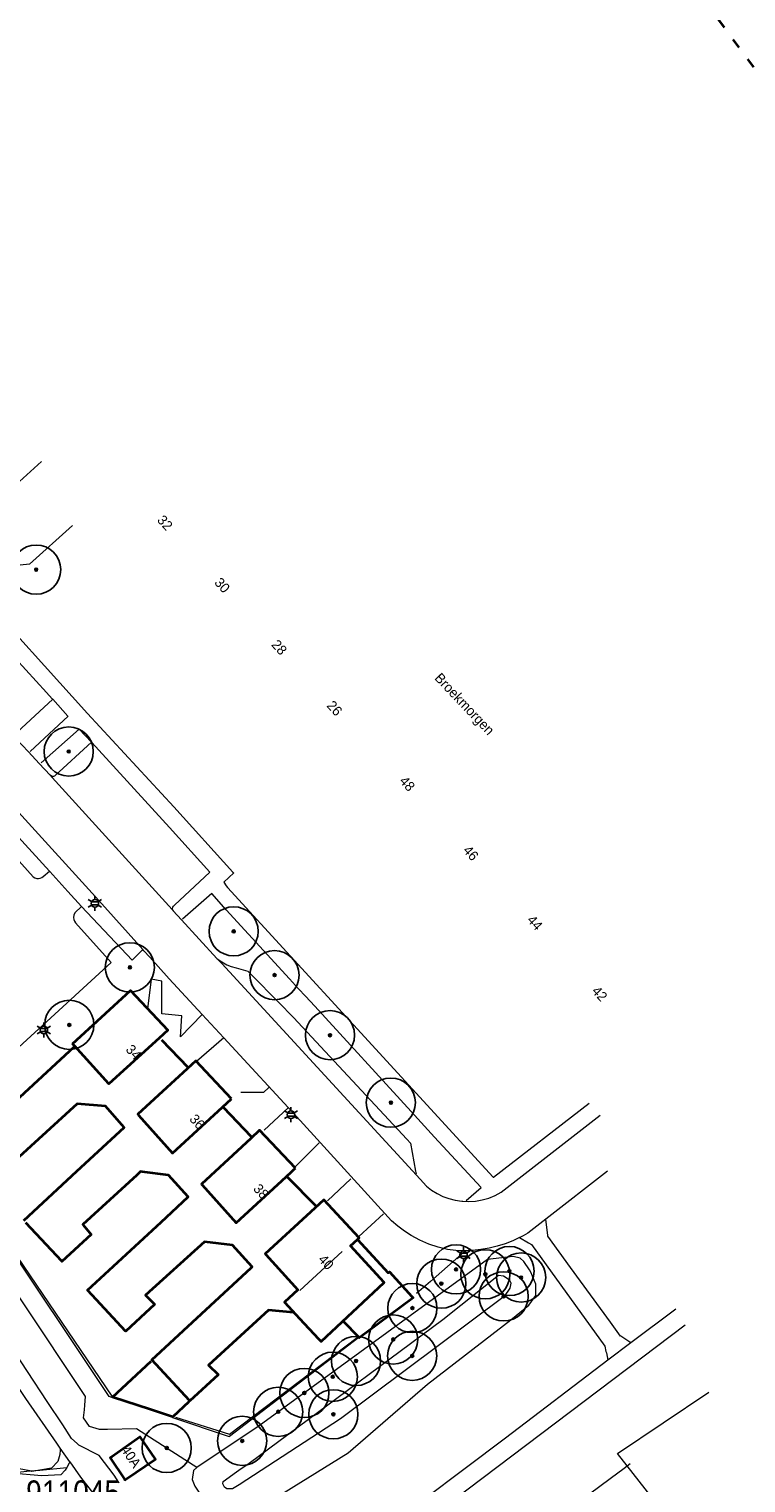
# Model space of a CAD drawing. Header units: metres. Extents: x 169249 to 194689, y 406250 to 412203.
# Tile 31 of 35: x 170040 to 170113, y 406884 to 407032. Entities that reach past the tile are written whole.
import ezdxf
from ezdxf.enums import TextEntityAlignment as Align

# ---------------------------------------------------------------- set-up
doc = ezdxf.new("R2010")
doc.units = ezdxf.units.M
doc.linetypes.add('AL-TEKENBLADGRENS', pattern=[11.5, 2.5, -1.5, 1, -1.5, 1, -1.5, 2.5])
doc.layers.get('0').update_dxf_attribs({"lineweight": 25})
for name, color, linetype, lineweight in [('B-WE-GR-BOOM-S', 90, 'Continuous', 25), ('B-WE-GR-HAAG-G', 90, 'GR-HAAG1', 13), ('B-WE-GW-TALUD_KRUIN-G', 90, 'Continuous', 18), ('B-WE-GW-TALUD_TEEN-G', 90, 'Continuous', 18), ('B-WE-IE-TERREINAFSCHEIDING_KUNSTMATIG_HEKWERK-G', 20, 'IE-TERREINAFSCHEIDING-KUNSTMATIG', 18), ('B-WE-IE-TERREINAFSCHEIDING_KUNSTMATIG_MUUR-G', 90, 'IE-TERREINAFSCHEIDING-KUNSTMATIG-DICHT', 18), ('B-WE-KL-ET_LS_OV_LICHTMAST-S', 190, 'Continuous', 25), ('B-WE-OG-TOPOGRAFIE_BEBOUWING-G', 1, 'Continuous', 35), ('B-WE-OG-TOPOGRAFIE_CULTUURSCHEIDING-G', 7, 'Continuous', 18), ('B-WE-OG-TOPOGRAFIE_TERREIN_GROEN-GV', 92, 'Continuous', 18), ('B-WE-OG-TOPOGRAFIE_WEG_PARKEERPLAATS-G', 191, 'Continuous', 18), ('B-WE-OG-TOPOGRAFIE_WEG_VERHARD-G', 252, 'Continuous', 18), ('X-XX-AL-TEKENBLADGRENS-G', 7, 'AL-TEKENBLADGRENS', 35)]:
    doc.layers.add(name, color=color, linetype=linetype, lineweight=lineweight)
for name, color, linetype in [('B-WE-KG-KADASTRAAL_NOK-G', 7, 'Continuous'), ('Label_Nummeraanduidingreeks', 7, 'Continuous'), ('Label_Openbareruimte', 7, 'Continuous')]:
    doc.layers.add(name, color=color, linetype=linetype)
doc.styles.add('ARIAL', font='ARIALN.TTF', dxfattribs={"height": 1})
doc.styles.add('NLCS-ISO', font='txt')
doc.linetypes.add('GR-HAAG1', pattern='A,6,[176,NLCS.SHX,S=0.125,R=0,X=0,Y=0],-2', length=8)
doc.linetypes.add('IE-TERREINAFSCHEIDING-KUNSTMATIG', pattern='A,4,[82,NLCS.SHX,S=0.75,R=90,X=0,Y=0],4,-2', length=10)
doc.linetypes.add('IE-TERREINAFSCHEIDING-KUNSTMATIG-DICHT', pattern='A,8,-1,[82,NLCS.SHX,S=0.75,R=90,X=0,Y=0],-1', length=10)

# ---------------------------------------------------------------- blocks, each defined once
blk = doc.blocks.new('SGR-BOOM_01')
at = {"ltscale": 0.1}
h = blk.add_hatch(color=256, dxfattribs=at)
edge = h.paths.add_edge_path()
edge.add_arc((0, 0), 0.15, 0, 360)
for radius in [2.5, 0.045]:
    blk.add_circle((0, 0), radius)
blk.add_circle((0, 0), 0.15, dxfattribs=at)
blk = doc.blocks.new('B-SIE-WEG_LICHTMAST-SO')
at = {"ltscale": 0.1}
for p, q in [((-0.33, 0.19), (-0.67, 0.39)), ((0, 0.39), (0, 0.77)), ((0.33, 0.19), (0.67, 0.39)), ((-0.33, -0.19), (-0.67, -0.39)), ((0, -0.39), (0, -0.77)), ((0.33, -0.19), (0.67, -0.39))]:
    blk.add_line(p, q, dxfattribs=at)
at = {"flags": 128}
for points in [[(-0.35, 0.15), (0.35, 0.15)], [(-0.35, -0.15), (0.35, -0.15)]]:
    blk.add_lwpolyline(points, dxfattribs=at)
at = {"ltscale": 0.1}
blk.add_circle((0, 0), 0.386, dxfattribs=at)
at = {"style": 'NLCS-ISO'}
blk.add_attdef('TYPE', text='', height=0.549, dxfattribs=at).set_placement((0, 0.77), align=Align.BOTTOM_CENTER)
blk = doc.blocks.new('LM')
for p, q in [((-0.47, 0.61), (-0.47, 1.83)), ((-1.23, 0.3), (-2.09, 1.16)), ((0.29, 0.3), (1.15, 1.16)), ((-1.54, -0.46), (-2.76, -0.46)), ((-1.23, -1.22), (-2.09, -2.08)), ((0.29, -1.21), (1.15, -2.08)), ((0.6, -0.46), (1.82, -0.46)), ((-0.47, -1.53), (-0.47, -2.75))]:
    blk.add_line(p, q)
blk.add_circle((-0.47, -0.46), 1.07)
at = {"color": 7, "style": 'ARIAL'}
blk.add_attdef('MASTNR.', (1.3, 1.28), '', height=2.5, dxfattribs=at)

msp = doc.modelspace()

# ---------------------------------------------------------------- linework, layer by layer
at = {"layer": 'B-WE-GR-HAAG-G'}
msp.add_line((170110.03, 406874.68, 12.2), (170101.29, 406885.76, 12.36), dxfattribs=at)
msp.add_polyline3d([(170101.29, 406885.76, 12.36), (170101.29, 406885.76, 12.36), (170100.33, 406887.04, 12.35), (170109.6, 406893.25, 12.32)], dxfattribs=at)
at = {"layer": 'B-WE-GW-TALUD_KRUIN-G'}
msp.add_polyline3d([(170062.84, 406886.05, 13.2), (170071.77, 406892.66, 13.33), (170082.54, 406900.65, 13.27), (170088.21, 406905.16, 13.17), (170088.73, 406905.08, 13.19), (170089.3, 406904.72, 13.21), (170089.45, 406904.36, 13.23), (170089.45, 406904.33, 13.23), (170089.35, 406903.82, 13.24), (170088.8, 406902.98, 13.24), (170072.13, 406890.55, 13.37), (170061.83, 406883.86, 13.12), (170061.14, 406883.44, 13.11), (170060.58, 406883.44, 13.09), (170060.34, 406883.6, 13.09), (170060.17, 406883.95, 13.09), (170060.2, 406884.19, 13.11), (170061.56, 406885.18, 13.19), (170061.8, 406885.35, 13.19), (170062.84, 406886.05, 13.2)], dxfattribs=at)
at = {"layer": 'B-WE-GW-TALUD_TEEN-G'}
for points in [[(170057.06, 406884.39, 12.42), (170057.19, 406884.04, 12.44), (170057.31, 406883.7, 12.46), (170057.79, 406882.99, 12.52), (170058.99, 406881.32, 12.54), (170059.51, 406880.92, 12.58), (170060.62, 406880.68, 12.62), (170061.28, 406880.74, 12.64), (170066.4, 406883.07, 12.76), (170072.92, 406887.11, 12.75), (170080.99, 406894.08, 12.77), (170089.46, 406900.6, 12.82), (170091.3, 406902.09, 12.86), (170092.02, 406903.09, 12.85), (170092.01, 406904.25, 12.83), (170091.5, 406905.45, 12.82), (170091.35, 406905.69, 12.81), (170090.8, 406906.54, 12.78), (170090.42, 406906.87, 12.76), (170089.7, 406907.04, 12.76), (170087.09, 406906.73, 12.51), (170063.85, 406889.83, 12.38), (170057.52, 406885.6, 12.41)], [(170043.63, 406887.58, 12.17), (170043.62, 406887.41, 12.16), (170043.59, 406886.91, 12.12), (170043.39, 406886.21, 12.1), (170042.75, 406885.55, 12.1), (170041.56, 406885.35, 12.12)], [(170040.52, 406885.25, 12.14), (170038.55, 406885.65, 12.13), (170038.3, 406885.87, 12.12)], [(170041.56, 406885.35, 12.12), (170040.74, 406885.2, 12.14), (170040.52, 406885.25, 12.14)], [(170057.52, 406885.6, 12.41), (170057.2, 406885.3, 12.41), (170057.06, 406884.39, 12.42)]]:
    msp.add_polyline3d(points, dxfattribs=at)
at = {"layer": 'B-WE-IE-TERREINAFSCHEIDING_KUNSTMATIG_HEKWERK-G'}
msp.add_line((170101.29, 406885.76, 12.36), (170101.61, 406886, 12.36), dxfattribs=at)
msp.add_polyline3d([(170088.44, 406876.23, 12.25), (170088.76, 406876.47, 12.25), (170091.42, 406878.44, 12.28), (170099.56, 406884.48, 12.35), (170100.98, 406885.54, 12.36), (170101.29, 406885.76, 12.36)], dxfattribs=at)
at = {"layer": 'B-WE-IE-TERREINAFSCHEIDING_KUNSTMATIG_MUUR-G'}
msp.add_line((170073.99, 406898.85, 12.5), (170073.99, 406898.85, 12.5), dxfattribs=at)
for points in [[(170048.88, 406892.71, 12.63), (170048.61, 406892.83, 12.57), (170037, 406910.15, 12.7), (170032.22, 406917.28, 12.75), (170028.45, 406922.9, 12.79), (170020.84, 406933.99, 12.77)], [(170020.97, 406934.17, 14.46), (170032.27, 406917.33, 14.49), (170034.75, 406913.63, 14.49), (170048.86, 406892.86, 14.54)], [(170055.05, 406890.7, 12.46), (170060.81, 406888.75, 12.51), (170060.86, 406888.8, 12.5), (170073.99, 406898.85, 12.5)], [(170055.36, 406890.72, 14.68), (170060.84, 406889, 14.62), (170073.83, 406898.83, 14.57)]]:
    msp.add_polyline3d(points, dxfattribs=at)
at = {"layer": 'B-WE-KG-KADASTRAAL_NOK-G'}
msp.add_line((170068, 406903.61, 18.41), (170072.3, 406907.55, 18.41), dxfattribs=at)
at = {"layer": 'B-WE-OG-TOPOGRAFIE_BEBOUWING-G'}
for p, q in [((170053.93, 406929.06, 15.1), (170056.59, 406926.31, 15.1)), ((170060.23, 406922.2, 15.1), (170063, 406919.28, 15.1)), ((170066.75, 406915.11, 15.1), (170069.6, 406912.22, 15.1)), ((170073.99, 406898.85, 15.02), (170072.43, 406900.46, 15.02))]:
    msp.add_line(p, q, dxfattribs=at)
for points in [[(170044.88, 406928.67, 15.41), (170050.76, 406934.1, 15.41), (170054.57, 406930.05, 15.41), (170053.69, 406929.25, 15.41), (170048.58, 406924.59, 15.41), (170045.08, 406928.46, 15.41), (170044.88, 406928.67, 15.41)], [(170033.52, 406917.71, 15.15), (170045.04, 406928.37, 15.15)], [(170061.06, 406923.09, 18.34), (170057.43, 406926.94, 18.34), (170056.54, 406926.13, 18.34), (170051.51, 406921.52, 18.34), (170051.58, 406921.43, 18.34), (170055.06, 406917.55, 18.34), (170060.12, 406922.23, 18.34), (170061.06, 406923.09, 18.34)], [(170039.91, 406910.72, 15.18), (170045.31, 406915.71, 15.16), (170050.13, 406920.17, 15.15), (170048.23, 406922.34, 15.15), (170045.34, 406922.58, 15.15), (170039.45, 406917.19, 15.15)], [(170067.57, 406916.04, 18.4), (170063.91, 406919.89, 18.4), (170063.02, 406919.06, 18.4), (170058, 406914.41, 18.4), (170058.05, 406914.34, 18.4), (170061.54, 406910.47, 18.4), (170066.61, 406915.16, 18.4), (170067.16, 406915.67, 18.4), (170067.43, 406915.92, 18.4), (170067.57, 406916.04, 18.4)], [(170067.35, 406901.37, 15.18), (170064.82, 406901.58, 15.18), (170058.72, 406896.02, 15.18), (170059.68, 406895.05, 15.18), (170059.69, 406895.03, 15.18), (170056.8, 406892.38, 15.18), (170056.78, 406892.4, 15.18), (170052.94, 406896.55, 15.18), (170063.06, 406905.91, 15.18), (170063.16, 406906, 15.18), (170061.14, 406908.2, 15.18), (170058.29, 406908.55, 15.18), (170052.31, 406903.13, 15.18), (170052.29, 406903.12, 15.18), (170052.56, 406902.85, 15.18), (170053.23, 406902.19, 15.18), (170053.2, 406902.16, 15.18), (170052.28, 406901.3, 15.18), (170050.29, 406899.45, 15.18), (170050.27, 406899.47, 15.18), (170046.89, 406903.11, 15.18), (170046.39, 406903.64, 15.18), (170046.4, 406903.64, 15.18), (170053.89, 406910.55, 15.18), (170056.65, 406913.1, 15.18), (170054.63, 406915.32, 15.18), (170051.96, 406915.66, 15.18), (170051.79, 406915.68, 15.18), (170051.41, 406915.33, 15.18), (170045.92, 406910.29, 15.18), (170046.77, 406909.28, 15.18), (170043.8, 406906.54, 15.18), (170043.78, 406906.56, 15.18), (170040.14, 406910.46, 15.18)], [(170073.86, 406908.78, 18.41), (170074.05, 406908.96, 18.41), (170070.43, 406912.81, 18.41), (170069.53, 406911.98, 18.41), (170064.46, 406907.33, 18.41), (170064.53, 406907.25, 18.41), (170067.78, 406903.65, 18.41), (170066.43, 406902.4, 18.41), (170067.59, 406901.16, 18.41), (170067.96, 406900.76, 18.41), (170069.9, 406898.69, 18.41), (170070.17, 406898.4, 18.41), (170076.57, 406904.42, 18.41), (170073.16, 406908.13, 18.41), (170073.86, 406908.78, 18.41)], [(170073.86, 406908.79, 15.05), (170073.86, 406908.79, 15.05), (170073.86, 406908.78, 15.05)], [(170073.86, 406908.78, 15.05), (170077, 406905.39, 15.04), (170077.11, 406905.48, 15.04), (170079.39, 406902.98, 15.02), (170079.52, 406902.84, 15.02), (170074.77, 406899.33, 15.02), (170074.05, 406898.8, 15.02), (170073.99, 406898.85, 15.02)], [(170056.72, 406892.28, 15.28), (170055.08, 406890.77, 15.31), (170055.06, 406890.75, 15.31), (170052.82, 406891.49, 15.32), (170048.94, 406892.76, 15.33), (170052.86, 406896.42, 15.35)], [(170050.28, 406884.39, 14.52), (170053.31, 406886.45, 14.52), (170051.76, 406888.71, 14.52), (170048.87, 406886.7, 14.52), (170048.69, 406886.58, 14.52), (170050.17, 406884.41, 14.52), (170050.21, 406884.35, 14.52), (170050.28, 406884.39, 14.52)]]:
    msp.add_polyline3d(points, dxfattribs=at)
at = {"layer": 'B-WE-OG-TOPOGRAFIE_CULTUURSCHEIDING-G'}
msp.add_polyline3d([(170057.52, 406885.6, 12.41), (170057.16, 406885.83, 12.41), (170051.38, 406889.55, 12.38), (170048.43, 406889.46, 12.38), (170047.61, 406889.47, 12.37), (170047.29, 406889.56, 12.38), (170046.6, 406889.76, 12.39), (170045.99, 406890.67, 12.46), (170046.08, 406891.45, 12.47), (170046.12, 406891.94, 12.48), (170046.2, 406892.81, 12.5), (170033.28, 406912.16, 12.77), (170018.44, 406934, 12.8), (170018.6, 406934.83, 12.8), (170019.25, 406935.76, 12.72), (170020.39, 406937.37, 12.59)], dxfattribs=at)
at = {"layer": 'B-WE-OG-TOPOGRAFIE_TERREIN_GROEN-GV'}
for p, q in [((170038.39, 406885.04, 12.1), (170040.52, 406885.25, 8.07)), ((170040.52, 406885.25, 8.07), (170041.56, 406885.35, 6.11)), ((170041.56, 406885.35, 6.11), (170044.29, 406885.61, 0.96))]:
    msp.add_line(p, q, dxfattribs=at)
at = {"layer": 'B-WE-OG-TOPOGRAFIE_WEG_PARKEERPLAATS-G'}
for points in [[(170042.86, 406963.69, 12.55), (170042.81, 406963.74, 12.55), (170042.23, 406964.38, 12.55), (170035.89, 406971.3, 12.55)], [(170039.11, 406959.71, 12.46), (170039.05, 406959.82, 12.46), (170039.03, 406959.95, 12.46), (170039.04, 406960.08, 12.46), (170039.11, 406960.23, 12.46), (170039.23, 406960.34, 12.46), (170042.86, 406963.69, 12.55)], [(170046.82, 406959.31, 12.52), (170043.12, 406955.94, 12.47), (170043.03, 406955.88, 12.47), (170042.93, 406955.84, 12.47), (170042.82, 406955.84, 12.47), (170042.69, 406955.89, 12.47), (170042.6, 406955.98, 12.47)], [(170055.13, 406942.19, 12.37), (170055.08, 406942.3, 12.37), (170055.06, 406942.43, 12.36), (170055.08, 406942.55, 12.36), (170055.14, 406942.67, 12.38), (170055.25, 406942.77, 12.39), (170058.86, 406946.11, 12.52), (170054.73, 406950.64, 12.52), (170046.85, 406959.28, 12.52), (170046.82, 406959.31, 12.52)], [(170045.8, 406942.63, 12.42), (170045.78, 406942.61, 12.42), (170045.11, 406941.99, 12.44), (170045.02, 406941.75, 12.45), (170044.99, 406941.5, 12.45), (170045.02, 406941.31, 12.45), (170045.08, 406941.14, 12.45), (170045.18, 406940.97, 12.45), (170048.82, 406936.92, 12.52), (170033.65, 406923.08, 12.52), (170021.89, 406935.97, 12.56), (170021.94, 406936.02, 12.56), (170037.09, 406949.84, 12.56), (170040.88, 406945.64, 12.41), (170041.05, 406945.54, 12.41), (170041.23, 406945.48, 12.42), (170041.42, 406945.47, 12.42), (170041.59, 406945.5, 12.43), (170041.75, 406945.57, 12.43), (170041.89, 406945.66, 12.44), (170042.52, 406946.23, 12.45)], [(170059.57, 406937.35, 12.33), (170060.05, 406937, 12.33), (170060.57, 406936.71, 12.33), (170061.03, 406936.52, 12.19), (170061.51, 406936.38, 12.04), (170062.71, 406936.05, 12.06), (170063.09, 406935.67, 12.06), (170065.84, 406932.89, 12.09), (170067.36, 406931.35, 12.11), (170078.89, 406918.99, 12.17), (170079.27, 406918.58, 12.17), (170079.77, 406915.72, 12.19), (170079.82, 406915.45, 12.19)]]:
    msp.add_polyline3d(points, dxfattribs=at)
at = {"layer": 'B-WE-OG-TOPOGRAFIE_WEG_VERHARD-G'}
for p, q in [((170030.32, 406977.54, 12.32), (170041.72, 406987.85, 12.35)), ((170036.79, 406952.5, 12.48), (170042.52, 406946.23, 12.45)), ((170052.03, 406938.25, 12.44), (170052.03, 406938.26, 12.44)), ((170060.26, 406929.26, 12.4), (170058.05, 406931.64, 12.46)), ((170060.26, 406929.26, 12.4), (170057.5, 406926.87, 12.45)), ((170066.82, 406922.16, 12.23), (170064.36, 406919.88, 12.28)), ((170067.53, 406916.17, 12.33), (170069.98, 406918.62, 12.27)), ((170099.31, 406915.74, 12.25), (170093.03, 406910.85, 12.25)), ((170073.19, 406914.96, 12.27), (170070.83, 406912.72, 12.3)), ((170076.5, 406911.4, 12.27), (170073.99, 406909.08, 12.32)), ((170093.03, 406910.85, 12.35), (170093.03, 406910.85, 12.35)), ((170090.35, 406908.97, 12.38), (170090.35, 406908.97, 12.38)), ((170106.26, 406901.71, 12.7), (170101.68, 406898.28, 12.68)), ((170101.68, 406898.28, 12.68), (170099.33, 406896.53, 12.62)), ((170044.6, 406886.17, 12.11), (170043.63, 406887.58, 12.17))]:
    msp.add_line(p, q, dxfattribs=at)
for points in [[(170044.87, 406981.36, 12.4), (170040.51, 406977.41, 12.36), (170036.96, 406977.05, 12.28), (170036.5, 406976.63, 12.33), (170036.11, 406976.27, 12.38), (170034.79, 406975.04, 12.42)], [(170034.79, 406975.04, 12.42), (170046.4, 406962.25, 12.56), (170055.17, 406952.76, 12.52), (170061.2, 406946.12, 12.54), (170061.28, 406946.03, 12.54), (170060.27, 406945.1, 12.54), (170060.52, 406944.72, 12.36), (170060.63, 406944.56, 12.29), (170073.45, 406930.59, 12.29), (170087.68, 406915.13, 12.32), (170087.71, 406915.1, 12.32), (170097.44, 406922.64, 12.37)], [(170043.63, 406887.58, 12.17), (170043.28, 406888.08, 12.19), (170040.14, 406892.62, 12.39), (170035.37, 406899.74, 12.66), (170029.45, 406908.45, 12.62), (170023.27, 406917.62, 12.72), (170021.87, 406919.63, 12.71), (170018.81, 406924.04, 12.7), (170017.69, 406925.64, 12.69), (170014.17, 406930.61, 12.73), (170013.25, 406931.83, 12.74), (170012.69, 406932.51, 12.74), (170011.35, 406934.19, 12.72), (170008.39, 406937.64, 12.7), (170004.27, 406942.25, 12.7), (170003.23, 406943.39, 12.7), (169997.61, 406949.53, 12.75), (169991.43, 406956.43, 12.7), (169985.37, 406963.05, 12.72), (169978.5, 406970.37, 12.76), (169978.4, 406970.48, 12.76), (169976.07, 406973, 12.77)], [(170042.86, 406963.69, 12.55), (170044.41, 406961.97, 12.54), (170044.42, 406961.97, 12.54), (170040.57, 406958.39, 12.48)], [(170041.68, 406957.21, 12.48), (170045.56, 406960.65, 12.55), (170046.82, 406959.31, 12.52)], [(170039.11, 406959.71, 12.46), (170040.41, 406958.33, 12.46), (170041.5, 406957.16, 12.47), (170042.6, 406955.98, 12.47)], [(170042.6, 406955.98, 12.47), (170042.8, 406955.75, 12.47), (170055.01, 406942.33, 12.37), (170055.13, 406942.19, 12.37)], [(170052.03, 406938.25, 12.31), (170047.57, 406943.23, 12.33), (170039.37, 406952.21, 12.37)], [(170042.52, 406946.23, 12.45), (170042.57, 406946.18, 12.45), (170044.41, 406944.15, 12.43), (170045.8, 406942.63, 12.42)], [(170084.93, 406912.74, 12.32), (170086.45, 406914.05, 12.32), (170086.4, 406914.1, 12.32), (170081.71, 406919.19, 12.31), (170079.34, 406921.78, 12.31), (170069.52, 406932.48, 12.29), (170068.58, 406933.51, 12.29), (170067.88, 406934.27, 12.29), (170066.96, 406935.27, 12.29), (170060.5, 406942.29, 12.28), (170059.04, 406943.94, 12.51), (170056.07, 406941.32, 12.48)], [(170045.8, 406942.63, 12.42), (170050.94, 406937.18, 12.45), (170052.03, 406938.25, 12.44)], [(170055.13, 406942.19, 12.37), (170055.96, 406941.28, 12.36), (170059.57, 406937.35, 12.33)], [(170058.05, 406931.64, 12.46), (170054.7, 406935.26, 12.3), (170052.73, 406937.46, 12.31), (170052.13, 406938.13, 12.31), (170052.03, 406938.25, 12.31)], [(170059.57, 406937.35, 12.33), (170060.05, 406936.83, 12.33), (170080.23, 406914.9, 12.16), (170080.87, 406914.2, 12.15), (170081.4, 406913.8, 12.17), (170081.96, 406913.45, 12.18), (170082.55, 406913.16, 12.2), (170083.17, 406912.93, 12.21), (170083.81, 406912.77, 12.23), (170084.49, 406912.66, 12.24), (170084.59, 406912.66, 12.24), (170085.19, 406912.64, 12.24), (170085.88, 406912.68, 12.25), (170086.56, 406912.8, 12.25), (170087.23, 406912.99, 12.26), (170087.87, 406913.25, 12.26), (170088.48, 406913.58, 12.27), (170098.56, 406921.42, 12.27)], [(170058.05, 406931.64, 12.46), (170055.85, 406929.38, 12.5), (170055.98, 406931.52, 12.49), (170053.96, 406931.73, 12.49), (170053.95, 406935.02, 12.46), (170052.88, 406935.23, 12.46), (170052.51, 406932.24, 12.47)], [(170090.35, 406908.97, 12.25), (170089.68, 406908.66, 12.24), (170088.89, 406908.35, 12.24), (170088.08, 406908.1, 12.23), (170087.25, 406907.9, 12.23), (170086.42, 406907.76, 12.23), (170085.57, 406907.67, 12.23), (170085.11, 406907.66, 12.22), (170084.72, 406907.64, 12.22), (170083.88, 406907.67, 12.22), (170083.03, 406907.75, 12.22), (170082.07, 406908, 12.21), (170081.13, 406908.32, 12.21), (170080.22, 406908.72, 12.21), (170079.34, 406909.19, 12.2), (170078.63, 406909.63, 12.2), (170077.96, 406910.12, 12.2), (170077.31, 406910.66, 12.2), (170068.02, 406920.86, 12.18), (170060.26, 406929.26, 12.4)], [(170064.83, 406924.22, 12.23), (170064.32, 406923.73, 12.29), (170061.99, 406923.71, 12.3)], [(170093.03, 406910.85, 12.25), (170092.4, 406910.36, 12.25), (170091.2, 406909.42, 12.25), (170090.72, 406909.16, 12.25), (170090.45, 406909.02, 12.25), (170090.35, 406908.97, 12.25)], [(170101.68, 406898.28, 12.68), (170100.64, 406898.95, 12.66), (170100.63, 406898.96, 12.66), (170099.61, 406900.36, 12.64), (170095.54, 406905.94, 12.56), (170093.23, 406909.11, 12.52), (170093.22, 406909.2, 12.51), (170093.03, 406910.85, 12.35)], [(170090.35, 406908.97, 12.38), (170091.25, 406908.43, 12.47), (170091.55, 406908.26, 12.5), (170099.02, 406897.95, 12.67), (170099.14, 406897.4, 12.65), (170099.18, 406897.25, 12.64), (170099.33, 406896.53, 12.62)], [(170084.74, 406907.57, 12.3), (170081.28, 406904.52, 12.37), (170079.87, 406903.28, 12.4)], [(170066.91, 406869.59, 12.23), (170072.95, 406874.27, 12.49), (170073.09, 406874.37, 12.49), (170086.65, 406884.58, 12.63), (170107.21, 406900.12, 12.75)], [(170049.63, 406884.03, 12.02), (170049.59, 406884.08, 12.02), (170049.1, 406884.84, 12.02), (170047.58, 406886.84, 12.03), (170045.53, 406887.89, 12.06), (170045.36, 406888.03, 12.06), (170044.76, 406888.54, 12.07), (170043.9, 406889.94, 12.09), (170042.29, 406892.31, 12.24), (170038.31, 406898.4, 12.62)], [(170099.33, 406896.53, 12.62), (170088.91, 406888.57, 12.66), (170076.48, 406879.24, 12.58), (170065.55, 406870.96, 12.29)], [(170044.6, 406886.17, 12.11), (170044.53, 406886.05, 12.1), (170044.29, 406885.61, 12.05)], [(170044.6, 406886.17, 12.11), (170045.69, 406884.61, 12.04), (170047.38, 406882.47, 12.02), (170047.49, 406882.33, 12.02), (170048.59, 406881.23, 12.09), (170048.96, 406880.91, 12.09), (170049.37, 406880.53, 12.1)], [(170044.29, 406885.61, 12.05), (170044.14, 406885.33, 12.02), (170043.7, 406884.85, 12.03), (170041.74, 406884.77, 12.04), (170038.61, 406885.03, 12.1), (170038.39, 406885.04, 12.1)]]:
    msp.add_polyline3d(points, dxfattribs=at)
at = {"layer": 'X-XX-AL-TEKENBLADGRENS-G'}
msp.add_polyline3d([(170876.1, 406773.44, 0), (170785.62, 406726.15, 0), (170490.29, 406717.63, 0), (170416.62, 406732.44, 0), (170352.21, 406762.93, 0), (170304.17, 406834.62, 0), (170245.51, 406851.45, 0), (170036.8, 407131.91, 0), (169883.99, 407209.64, 0)], dxfattribs=at)

# ---------------------------------------------------------------- block references
msp.add_blockref('LM', (170038.86, 406880.51, 12.2)).add_auto_attribs({'MASTNR.': '911045'})
at = {"layer": 'B-WE-GR-BOOM-S', "color": 7}
for p in [(170041.18, 406976.86, 12.38), (170044.49, 406958.38, 12.59), (170061.27, 406940.1, 12.53), (170050.71, 406936.44, 12.32), (170065.43, 406935.65, 12.5), (170044.55, 406930.59, 12.47), (170071.07, 406929.54, 12.44), (170077.26, 406922.69, 12.39), (170083.89, 406905.74, 12.43), (170089.32, 406905.57, 13.06), (170082.39, 406904.29, 12.49), (170086.87, 406905.24, 13.01), (170090.51, 406904.91, 13.08), (170088.73, 406903, 13.22), (170079.45, 406901.81, 12.58), (170077.5, 406898.62, 12.66), (170079.43, 406896.95, 13.37), (170073.72, 406896.43, 12.67), (170071.35, 406894.83, 12.72), (170068.46, 406893.18, 12.71), (170065.8, 406891.27, 12.73), (170071.41, 406891.01, 13.34), (170062.14, 406888.31, 12.78), (170054.46, 406887.59, 12.3)]:
    msp.add_blockref('SGR-BOOM_01', p, dxfattribs=at)
at = {"layer": 'B-WE-KL-ET_LS_OV_LICHTMAST-S', "color": 7}
for p in [(170047.15, 406942.94, 12.49), (170041.96, 406930.07, 12.58), (170067.1, 406921.46, 12.34), (170084.65, 406907.23, 12.28)]:
    msp.add_blockref('B-SIE-WEG_LICHTMAST-SO', p, dxfattribs=at)

# ---------------------------------------------------------------- texts
at = {"layer": 'Label_Nummeraanduidingreeks', "color": 7, "lineweight": 18}
for s, rotation, p in [('32', -47.6, (170054.29, 406981.63)), ('30', -47.8, (170060.11, 406975.28)), ('28', -47.8, (170065.91, 406968.97)), ('26', -47.6, (170071.54, 406962.78)), ('48', -47.5, (170078.93, 406955.11)), ('46', -48.1, (170085.4, 406948.06)), ('44', -47.9, (170091.91, 406940.98)), ('42', -47.6, (170098.51, 406933.77)), ('34', -47.5, (170051.09, 406927.82)), ('36', -47.7, (170057.57, 406920.75)), ('38', -47.6, (170064.06, 406913.67)), ('40', -47.6, (170070.67, 406906.48)), ('40A', -56.1, (170050.83, 406886.72))]:
    msp.add_text(s, height=1, rotation=rotation, dxfattribs=at).set_placement(p, align=Align.MIDDLE)
at = {"layer": 'Label_Openbareruimte', "color": 252, "lineweight": 18}
msp.add_text('Broekmorgen', height=1, rotation=-46.5, dxfattribs=at).set_placement((170084.67, 406963.13), align=Align.MIDDLE)

doc.saveas('drawing.dxf')
